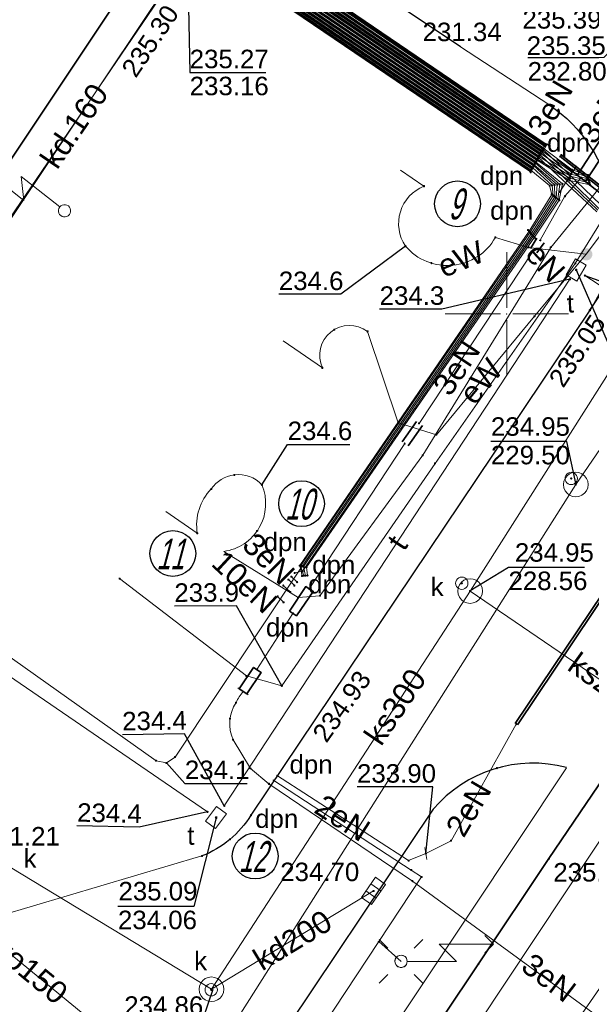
# Model space of a CAD drawing. Header units: metres. Extents: x 6603648 to 6604252, y 5739748 to 5740166.
# Tile 38 of 98: x 6603730 to 6603753, y 5739972 to 5740012. Entities that reach past the tile are written whole.
import ezdxf
from ezdxf.enums import TextEntityAlignment as Align

# ---------------------------------------------------------------- set-up
doc = ezdxf.new("R2010")
doc.units = ezdxf.units.M
doc.header["$PDSIZE"] = 0.75
doc.linetypes.add('ARK_LIN', pattern=[50, 50, 0])
doc.layers.get('0').update_dxf_attribs({"color": 252, "linetype": 'CONTINUOUS'})
for name, color, linetype, lineweight in [('GSLKOU', 252, 'CONTINUOUS', 18), ('GSLKRW', 252, 'CONTINUOUS', 25), ('GSLTTR', 252, 'CONTINUOUS', 35), ('GSPPRB', 252, 'CONTINUOUS', 18), ('GSPWPS', 252, 'CONTINUOUS', 13), ('GSPWPS_O', 252, 'CONTINUOUS', 13), ('GSSKOA', 252, 'CONTINUOUS', 18), ('GSSKPL', 252, 'CONTINUOUS', 18), ('GULENN', 252, 'CONTINUOUS', 18), ('GULENN_O', 252, 'CONTINUOUS', 18), ('GULEOR', 252, 'CONTINUOUS', 35), ('GULEWN', 252, 'CONTINUOUS', 18), ('GULEWN_O', 252, 'CONTINUOUS', 18), ('GULKDP', 252, 'CONTINUOUS', 18), ('GULKDP_O', 252, 'CONTINUOUS', 18), ('GULKSP', 252, 'CONTINUOUS', 18), ('GULKSP_O', 252, 'CONTINUOUS', 18), ('GULTPR', 252, 'CONTINUOUS', 18), ('GULTPR_O', 252, 'CONTINUOUS', 18), ('GULWOP', 252, 'CONTINUOUS', 18), ('GULWOP_O', 252, 'CONTINUOUS', 18), ('GUPENP_O', 252, 'CONTINUOUS', 18), ('GUPEZC', 252, 'CONTINUOUS', 18), ('GUPISL', 252, 'CONTINUOUS', 18), ('GUPKKS', 252, 'CONTINUOUS', 18), ('GUPKSD', 252, 'CONTINUOUS', 18), ('GUPKWZ', 252, 'CONTINUOUS', 18), ('GUPKWZ_O', 252, 'CONTINUOUS', 18), ('GUPTWZ', 252, 'CONTINUOUS', 18), ('GUPTWZ_O', 252, 'CONTINUOUS', 18), ('PKT_ARK', 252, 'ARK_LIN', 18)]:
    doc.layers.add(name, color=color, linetype=linetype, lineweight=lineweight)
for name, color, linetype in [('GUPESH', 252, 'CONTINUOUS'), ('GUPESH_O', 252, 'CONTINUOUS'), ('GUPEUI', 252, 'CONTINUOUS'), ('GUPKSH', 252, 'CONTINUOUS'), ('GUPKSH_O', 252, 'CONTINUOUS'), ('GUPKZA_O', 252, 'CONTINUOUS'), ('GUPTSH', 252, 'CONTINUOUS'), ('GUPTSH_O', 252, 'CONTINUOUS'), ('GUPWSH_O', 252, 'CONTINUOUS')]:
    doc.layers.add(name, color=color, linetype=linetype)
doc.styles.add('Arial', font='arial.ttf')
doc.styles.add('GEOS_050', font='GEOS_050', dxfattribs={"oblique": 15, "height": 2.5})

# ---------------------------------------------------------------- blocks, each defined once
blk = doc.blocks.new('GSPPRB0')
blk.add_lwpolyline([(-0.007955, 0.0225), (0.007955, 0.0225), (0.0225, 0.007955), (0.0225, -0.007955), (0.007955, -0.0225), (-0.007955, -0.0225), (-0.0225, -0.007955), (-0.0225, 0.007955)], close=True)
blk = doc.blocks.new('GUPISL1_5')
for points in [[(3.396745, 1.05234), (3.75, 0.7), (3.396745, 0.34766)], [(0.25, 0), (2.25, 0), (1.55, 0.7), (3.75, 0.7)]]:
    blk.add_lwpolyline(points)
blk.add_lwpolyline([(0.25, 0), (0.241481, -0.064705), (0.216506, -0.125), (0.176777, -0.176777), (0.125, -0.216506), (0.064705, -0.241481), (0, -0.25), (-0.064705, -0.241481), (-0.125, -0.216506), (-0.176777, -0.176777), (-0.216506, -0.125), (-0.241481, -0.064705), (-0.25, 0), (-0.241481, 0.064705), (-0.216506, 0.125), (-0.176777, 0.176777), (-0.125, 0.216506), (-0.064705, 0.241481), (0, 0.25), (0.064705, 0.241481), (0.125, 0.216506), (0.176777, 0.176777), (0.216506, 0.125), (0.241481, 0.064705)], close=True)
blk = doc.blocks.new('GUPEZC1')
blk.add_lwpolyline([(0, 0.25), (0, -0.25)])
blk = doc.blocks.new('GUPISL1_4')
blk.add_lwpolyline([(0.25, 0), (0.241481, -0.064705), (0.216506, -0.125), (0.176777, -0.176777), (0.125, -0.216506), (0.064705, -0.241481), (0, -0.25), (-0.064705, -0.241481), (-0.125, -0.216506), (-0.176777, -0.176777), (-0.216506, -0.125), (-0.241481, -0.064705), (-0.25, 0), (-0.241481, 0.064705), (-0.216506, 0.125), (-0.176777, 0.176777), (-0.125, 0.216506), (-0.064705, 0.241481), (0, 0.25), (0.064705, 0.241481), (0.125, 0.216506), (0.176777, 0.176777), (0.216506, 0.125), (0.241481, 0.064705)], close=True)
blk = doc.blocks.new('GUPISL1_10')
for points in [[(-0.883883, 0.883883), (-0.53033, 0.53033)], [(0.883883, 0.883883), (0.53033, 0.53033)], [(-0.883883, -0.883883), (-0.53033, -0.53033)], [(0.883883, -0.883883), (0.53033, -0.53033)]]:
    blk.add_lwpolyline(points)
blk.add_lwpolyline([(0.25, 0), (0.234922, -0.085505), (0.19151, -0.160697), (0.125, -0.216507), (0.064705, -0.241482), (0, -0.25), (-0.064705, -0.241482), (-0.125, -0.216507), (-0.183262, -0.170042), (-0.225242, -0.10847), (-0.247207, -0.03726), (-0.247207, 0.03726), (-0.225242, 0.10847), (-0.183262, 0.170042), (-0.125, 0.216507), (-0.05563, 0.243732), (0.018682, 0.2493), (0.091335, 0.232718), (0.155872, 0.195458), (0.20656, 0.14083), (0.238893, 0.07369)], close=True)
blk = doc.blocks.new('GUPESH1')
blk.add_hatch(color=256).paths.add_polyline_path([(0, 0.045), (-0.011647, 0.043467), (-0.0225, 0.038971), (-0.03182, 0.03182), (-0.038971, 0.0225), (-0.043467, 0.011647), (-0.045, 0), (-0.043467, -0.011647), (-0.038971, -0.0225), (-0.03182, -0.03182), (-0.0225, -0.038971), (-0.011647, -0.043467), (0, -0.045), (0.011647, -0.043467), (0.0225, -0.038971), (0.03182, -0.03182), (0.038971, -0.0225), (0.043467, -0.011647), (0.045, 0), (0.043467, 0.011647), (0.038971, 0.0225), (0.03182, 0.03182), (0.0225, 0.038971), (0.011647, 0.043467)])
blk = doc.blocks.new('GUPEUI1')
blk.add_hatch(color=256).paths.add_polyline_path([(0, 0.25), (-0.064705, 0.241481), (-0.125, 0.216506), (-0.176777, 0.176777), (-0.216506, 0.125), (-0.241481, 0.064705), (-0.25, 0), (-0.241481, -0.064705), (-0.216506, -0.125), (-0.176777, -0.176777), (-0.125, -0.216506), (-0.064705, -0.241481), (0, -0.25), (0.064705, -0.241481), (0.125, -0.216506), (0.176777, -0.176777), (0.216506, -0.125), (0.241481, -0.064705), (0.25, 0), (0.241481, 0.064705), (0.216506, 0.125), (0.176777, 0.176777), (0.125, 0.216506), (0.064705, 0.241481)])
blk = doc.blocks.new('GUPTSH1')
blk.add_hatch(color=256).paths.add_polyline_path([(0, 0.045), (-0.011647, 0.043467), (-0.0225, 0.038971), (-0.03182, 0.03182), (-0.038971, 0.0225), (-0.043467, 0.011647), (-0.045, 0), (-0.043467, -0.011647), (-0.038971, -0.0225), (-0.03182, -0.03182), (-0.0225, -0.038971), (-0.011647, -0.043467), (0, -0.045), (0.011647, -0.043467), (0.0225, -0.038971), (0.03182, -0.03182), (0.038971, -0.0225), (0.043467, -0.011647), (0.045, 0), (0.043467, 0.011647), (0.038971, 0.0225), (0.03182, 0.03182), (0.0225, 0.038971), (0.011647, 0.043467)])
blk = doc.blocks.new('GUPKWZ1_1')
blk.add_lwpolyline([(0.25, 0), (0.241481, -0.064705), (0.216506, -0.125), (0.176777, -0.176777), (0.125, -0.216506), (0.064705, -0.241481), (0, -0.25), (-0.064705, -0.241481), (-0.125, -0.216506), (-0.176777, -0.176777), (-0.216506, -0.125), (-0.241481, -0.064705), (-0.25, 0), (-0.241481, 0.064705), (-0.216506, 0.125), (-0.176777, 0.176777), (-0.125, 0.216506), (-0.064705, 0.241481), (0, 0.25), (0.064705, 0.241481), (0.125, 0.216506), (0.176777, 0.176777), (0.216506, 0.125), (0.241481, 0.064705)], close=True)
blk = doc.blocks.new('GUPKSD1_1')
blk.add_lwpolyline([(0.5, 0), (0.482963, -0.12941), (0.433013, -0.25), (0.353553, -0.353553), (0.25, -0.433013), (0.12941, -0.482963), (0, -0.5), (-0.12941, -0.482963), (-0.25, -0.433013), (-0.353553, -0.353553), (-0.433013, -0.25), (-0.482963, -0.12941), (-0.5, 0), (-0.482963, 0.12941), (-0.433013, 0.25), (-0.353553, 0.353553), (-0.25, 0.433013), (-0.12941, 0.482963), (0, 0.5), (0.12941, 0.482963), (0.25, 0.433013), (0.353553, 0.353553), (0.433013, 0.25), (0.482963, 0.12941)], close=True)
blk = doc.blocks.new('GUPTWZ1_3')
blk.add_lwpolyline([(0.375, -0.25), (-0.375, -0.25), (-0.375, 0.25), (0.375, 0.25)], close=True)
blk = doc.blocks.new('GUPKSH1')
blk.add_hatch(color=256).paths.add_polyline_path([(0, 0.045), (-0.011647, 0.043467), (-0.0225, 0.038971), (-0.03182, 0.03182), (-0.038971, 0.0225), (-0.043467, 0.011647), (-0.045, 0), (-0.043467, -0.011647), (-0.038971, -0.0225), (-0.03182, -0.03182), (-0.0225, -0.038971), (-0.011647, -0.043467), (0, -0.045), (0.011647, -0.043467), (0.0225, -0.038971), (0.03182, -0.03182), (0.038971, -0.0225), (0.043467, -0.011647), (0.045, 0), (0.043467, 0.011647), (0.038971, 0.0225), (0.03182, 0.03182), (0.0225, 0.038971), (0.011647, 0.043467)])
blk = doc.blocks.new('GUPKKS1')
blk.add_lwpolyline([(0.5, -0.25), (-0.5, -0.25), (-0.5, 0.25), (0.5, 0.25)], close=True)
for points in [[(-0.175, -0.25), (-0.175, 0.25)], [(0.175, -0.25), (0.175, 0.25)]]:
    blk.add_lwpolyline(points)
blk = doc.blocks.new('GSPWPS1')
blk.add_hatch(color=256).paths.add_polyline_path([(0, 0.045), (-0.011647, 0.043467), (-0.0225, 0.038971), (-0.03182, 0.03182), (-0.038971, 0.0225), (-0.043467, 0.011647), (-0.045, 0), (-0.043467, -0.011647), (-0.038971, -0.0225), (-0.03182, -0.03182), (-0.0225, -0.038971), (-0.011647, -0.043467), (0, -0.045), (0.011647, -0.043467), (0.0225, -0.038971), (0.03182, -0.03182), (0.038971, -0.0225), (0.043467, -0.011647), (0.045, 0), (0.043467, 0.011647), (0.038971, 0.0225), (0.03182, 0.03182), (0.0225, 0.038971), (0.011647, 0.043467)])
blk = doc.blocks.new('ASS_SYM', base_point=(826.5, 303.25))
at = {"layer": 'PKT_ARK'}
for p, q in [((826.5, 303.5), (826.5, 305.75)), ((826.25, 303.25), (824, 303.25)), ((826.5, 303), (826.5, 300.75)), ((826.75, 303.25), (829, 303.25))]:
    blk.add_line(p, q, dxfattribs=at)
blk.add_point((826.5, 303.25), dxfattribs=at)
blk.add_point((826.5, 303.25), dxfattribs=at)

msp = doc.modelspace()

# ---------------------------------------------------------------- linework, layer by layer
for centre in [(6603748.005, 5740004.461), (6603741.682, 5739992.309), (6603736.463, 5739990.289), (6603739.801, 5739978.024)]:
    msp.add_circle(centre, 0.928)
at = {"layer": 'GSLKOU'}
for points in [[(6603732.661, 5739951.904), (6603752.425, 5739981.605)], [(6603734.536, 5739949.701), (6603754.754, 5739980.119)]]:
    msp.add_lwpolyline(points, dxfattribs=at)
at = {"layer": 'GSLKRW'}
for points in [[(6603753.371, 5740000.151), (6603765.668, 5740018.361), (6603766.655, 5740019.953), (6603778.475, 5740037.568), (6603779.066, 5740038.432), (6603787.402, 5740050.94), (6603788.507, 5740052.702), (6603794.339, 5740061.531), (6603795.553, 5740063.198), (6603803.8, 5740084.82)], [(6603748.13, 5740010.83), (6603738.74, 5740017.1), (6603736.51, 5740018.59), (6603732.35, 5740021.36), (6603730.12, 5740022.86), (6603726, 5740025.6), (6603723.79, 5740027.08), (6603719.86, 5740029.72), (6603717.63, 5740031.22), (6603713.87, 5740033.74), (6603712.38, 5740034.75), (6603711.06, 5740035.65), (6603709.86, 5740036.43), (6603715.18, 5740044.25), (6603715.538, 5740044.785)]]:
    msp.add_lwpolyline(points, dxfattribs=at)
for points in [[(6603751.714, 5740008.484, -0.411757), (6603753.371, 5740000.151), (6603739.63, 5739979.68, -0.163934), (6603737.64, 5739978.03)], [(6603752.42, 5739981.61, 0.290206), (6603747.02, 5739979.92), (6603733.36, 5739959.55), (6603726.67, 5739949.5), (6603726.06, 5739948.7), (6603721.14, 5739942.69), (6603720.7, 5739951.42, 0.033899), (6603722.32, 5739953.87, 0.214352), (6603722.14, 5739958.99)]]:
    msp.add_lwpolyline(points, format="xyb", dxfattribs=at)
at = {"layer": 'GSLTTR'}
msp.add_lwpolyline([(6603743.23, 5740026.2), (6603737, 5740016.92), (6603724.75, 5739998.56, 0.067802), (6603719.01, 5739986.63, 0.126619), (6603717.56, 5739961.64)], format="xyb", dxfattribs=at)
msp.add_lwpolyline([(6603754.73, 5739982.39), (6603751.71, 5739977.92), (6603748.86, 5739973.66), (6603746.04, 5739969.46)], dxfattribs=at)
at = {"layer": 'GSSKOA'}
msp.add_lwpolyline([(6603715.538, 5740044.785), (6603757.379, 5740016.708, 0.395703), (6603765.668, 5740018.361), (6603753.371, 5740000.151, 0.411757), (6603751.714, 5740008.484), (6603748.13, 5740010.83), (6603738.74, 5740017.1), (6603736.51, 5740018.59), (6603732.35, 5740021.36), (6603730.12, 5740022.86), (6603726, 5740025.6), (6603723.79, 5740027.08), (6603719.86, 5740029.72), (6603717.63, 5740031.22), (6603713.87, 5740033.74), (6603712.38, 5740034.75), (6603711.06, 5740035.65), (6603709.86, 5740036.43), (6603715.18, 5740044.25)], format="xyb", close=True, dxfattribs=at)
msp.add_lwpolyline([(6603739.63, 5739979.68, -0.163934), (6603737.64, 5739978.03), (6603729.43, 5739975.6), (6603720.87, 5739962.11), (6603720.98, 5739960.62, -0.117673), (6603722.14, 5739958.99, -0.214352), (6603722.32, 5739953.87, -0.033899), (6603720.7, 5739951.42), (6603721.14, 5739942.69), (6603726.06, 5739948.7), (6603726.67, 5739949.5), (6603733.36, 5739959.55)], format="xyb", dxfattribs=at)
at = {"layer": 'GSSKPL'}
msp.add_lwpolyline([(6603718.62, 5739963.32, -0.052081), (6603718, 5739973.29, -0.091075), (6603722.03, 5739990.76), (6603726.4, 5739998.67), (6603738.74, 5740017.1), (6603736.51, 5740018.59), (6603732.35, 5740021.36), (6603730.12, 5740022.86), (6603726, 5740025.6), (6603723.79, 5740027.08), (6603719.86, 5740029.72), (6603717.63, 5740031.22), (6603713.87, 5740033.74), (6603712.38, 5740034.75), (6603710.58, 5740032.06, 0.196712), (6603706.96, 5740012.89), (6603707.72, 5740009.07), (6603709.94, 5739997.72), (6603712.2, 5739986.22), (6603714.53, 5739974.4), (6603717.07, 5739961.54)], format="xyb", dxfattribs=at)
at = {"layer": 'GULENN'}
for points in [[(6603724.51, 5740081.59), (6603726.42, 5740080.26), (6603726.73, 5740079.56), (6603726.36, 5740078.87), (6603707.09, 5740049.69), (6603706.45, 5740048.05), (6603706.06, 5740046.53), (6603705.33, 5740040.95), (6603705.39, 5740040.52), (6603705.53, 5740040.01), (6603705.73, 5740039.66), (6603722.62, 5740026.02), (6603723.43, 5740025.46), (6603751.35, 5740006.51), (6603752.61, 5740005.67), (6603753.33, 5740005.46)], [(6603724.57, 5740081.67), (6603726.49, 5740080.31), (6603726.82, 5740079.56), (6603726.4, 5740078.85), (6603707.15, 5740049.65), (6603706.51, 5740048.04), (6603706.14, 5740046.5), (6603705.4, 5740040.95), (6603705.45, 5740040.54), (6603705.58, 5740040.04), (6603705.78, 5740039.73), (6603722.69, 5740026.1), (6603723.47, 5740025.52), (6603751.39, 5740006.58), (6603753.74, 5740004.27)], [(6603724.61, 5740081.74), (6603726.57, 5740080.36), (6603726.92, 5740079.56), (6603726.46, 5740078.82), (6603707.2, 5740049.61), (6603706.59, 5740048.02), (6603706.19, 5740046.48), (6603705.45, 5740040.94), (6603705.53, 5740040.56), (6603705.65, 5740040.08), (6603705.81, 5740039.77), (6603722.71, 5740026.13), (6603723.51, 5740025.56), (6603751.41, 5740006.62), (6603752.63, 5740005.76), (6603753.31, 5740005.54)], [(6603724.67, 5740081.83), (6603726.64, 5740080.41), (6603727.01, 5740079.56), (6603726.49, 5740078.8), (6603707.25, 5740049.58), (6603706.66, 5740048), (6603706.27, 5740046.45), (6603705.52, 5740040.93), (6603705.59, 5740040.57), (6603705.7, 5740040.11), (6603705.86, 5740039.84), (6603722.78, 5740026.2), (6603723.56, 5740025.63), (6603751.45, 5740006.69), (6603753.83, 5740004.41)], [(6603724.71, 5740081.89), (6603726.71, 5740080.46), (6603727.1, 5740079.56), (6603726.55, 5740078.78), (6603707.3, 5740049.54), (6603706.74, 5740047.98), (6603706.31, 5740046.43), (6603705.58, 5740040.93), (6603705.67, 5740040.59), (6603705.77, 5740040.15), (6603705.89, 5740039.88), (6603722.8, 5740026.23), (6603723.59, 5740025.67), (6603751.47, 5740006.73), (6603752.65, 5740005.84), (6603753.29, 5740005.63)], [(6603724.26, 5740081.21), (6603726.04, 5740080), (6603726.26, 5740079.56), (6603726.13, 5740078.99), (6603706.84, 5740049.87), (6603706.07, 5740048.15), (6603705.78, 5740046.63), (6603705.02, 5740040.98), (6603705.04, 5740040.44), (6603705.22, 5740039.84), (6603705.54, 5740039.4), (6603722.41, 5740025.78), (6603723.24, 5740025.2), (6603751.21, 5740006.24), (6603752.54, 5740005.41), (6603753.38, 5740005.23)], [(6603724.31, 5740081.29), (6603726.12, 5740080.06), (6603726.36, 5740079.56), (6603726.17, 5740078.97), (6603706.9, 5740049.83), (6603706.16, 5740048.13), (6603705.81, 5740046.62), (6603705.08, 5740040.98), (6603705.12, 5740040.46), (6603705.29, 5740039.87), (6603705.57, 5740039.44), (6603722.44, 5740025.82), (6603723.27, 5740025.24), (6603751.23, 5740006.28), (6603752.56, 5740005.5), (6603753.36, 5740005.31)], [(6603724.36, 5740081.36), (6603726.19, 5740080.1), (6603726.45, 5740079.56), (6603726.22, 5740078.94), (6603706.95, 5740049.79), (6603706.22, 5740048.11), (6603705.9, 5740046.59), (6603705.15, 5740040.97), (6603705.18, 5740040.47), (6603705.34, 5740039.9), (6603705.62, 5740039.51), (6603722.5, 5740025.89), (6603723.32, 5740025.31), (6603751.27, 5740006.35), (6603753.65, 5740004.14)], [(6603724.41, 5740081.44), (6603726.27, 5740080.16), (6603726.55, 5740079.56), (6603726.27, 5740078.92), (6603706.99, 5740049.76), (6603706.3, 5740048.09), (6603705.94, 5740046.57), (6603705.2, 5740040.96), (6603705.26, 5740040.49), (6603705.41, 5740039.94), (6603705.65, 5740039.56), (6603722.53, 5740025.92), (6603723.35, 5740025.35), (6603751.29, 5740006.4), (6603752.58, 5740005.58), (6603753.34, 5740005.39)], [(6603724.47, 5740081.52), (6603726.34, 5740080.21), (6603726.63, 5740079.56), (6603726.31, 5740078.9), (6603707.04, 5740049.72), (6603706.37, 5740048.07), (6603706.02, 5740046.54), (6603705.27, 5740040.96), (6603705.32, 5740040.5), (6603705.46, 5740039.97), (6603705.69, 5740039.61), (6603722.59, 5740025.99), (6603723.4, 5740025.41), (6603751.33, 5740006.47), (6603753.69, 5740004.21)], [(6603724.01, 5740080.84), (6603725.67, 5740079.75), (6603725.81, 5740079.56), (6603725.89, 5740079.11), (6603706.6, 5740050.04), (6603705.7, 5740048.25), (6603705.45, 5740046.75), (6603704.7, 5740041.01), (6603704.7, 5740040.36), (6603704.92, 5740039.67), (6603705.33, 5740039.12), (6603722.18, 5740025.52), (6603723.04, 5740024.93), (6603751.05, 5740005.94), (6603751.84, 5740005.21), (6603751.89, 5740004.79), (6603750.95, 5740003.31), (6603741.64, 5739989.79), (6603741.77, 5739989.39)], [(6603724.06, 5740080.92), (6603725.74, 5740079.8), (6603725.89, 5740079.56), (6603725.94, 5740079.08), (6603706.64, 5740050.01), (6603705.77, 5740048.23), (6603705.53, 5740046.72), (6603704.77, 5740041), (6603704.78, 5740040.37), (6603704.98, 5740039.7), (6603705.38, 5740039.18), (6603722.22, 5740025.57), (6603723.08, 5740024.98), (6603751.08, 5740006.01), (6603751.94, 5740005.23), (6603751.95, 5740004.75), (6603750.99, 5740003.25), (6603741.71, 5739989.78), (6603736.55, 5739982.04), (6603736.2, 5739981.8), (6603735.78, 5739981.89), (6603722.86, 5739991.05)], [(6603724.11, 5740080.99), (6603725.81, 5740079.85), (6603725.99, 5740079.56), (6603725.98, 5740079.06), (6603706.69, 5740049.97), (6603705.86, 5740048.21), (6603705.57, 5740046.71), (6603704.83, 5740041), (6603704.85, 5740040.39), (6603705.04, 5740039.73), (6603705.41, 5740039.22), (6603722.26, 5740025.62), (6603723.12, 5740025.03), (6603751.11, 5740006.05), (6603752.05, 5740005.24), (6603752, 5740004.71), (6603751.04, 5740003.2), (6603741.76, 5739989.76), (6603741.84, 5739989.39)], [(6603724.16, 5740081.06), (6603725.89, 5740079.9), (6603726.08, 5740079.56), (6603726.03, 5740079.04), (6603706.74, 5740049.94), (6603705.92, 5740048.19), (6603705.66, 5740046.68), (6603704.9, 5740040.99), (6603704.92, 5740040.41), (6603705.1, 5740039.77), (6603705.46, 5740039.29), (6603722.32, 5740025.68), (6603723.15, 5740025.08), (6603751.15, 5740006.12), (6603752.15, 5740005.25), (6603752.07, 5740004.66), (6603751.08, 5740003.16), (6603741.72, 5739989.57), (6603741.4, 5739989.5)], [(6603724.21, 5740081.14), (6603725.97, 5740079.96), (6603726.18, 5740079.56), (6603726.07, 5740079.02), (6603706.8, 5740049.9), (6603706, 5740048.17), (6603705.69, 5740046.66), (6603704.95, 5740040.99), (6603704.99, 5740040.42), (6603705.16, 5740039.8), (6603705.49, 5740039.34), (6603722.36, 5740025.72), (6603723.19, 5740025.14), (6603751.17, 5740006.17), (6603752.26, 5740005.27), (6603752.13, 5740004.61), (6603751.12, 5740003.11), (6603741.88, 5739989.73), (6603741.92, 5739989.4)], [(6603723.91, 5740080.69), (6603725.51, 5740079.65), (6603725.61, 5740079.56), (6603725.8, 5740079.16), (6603706.48, 5740050.12), (6603705.54, 5740048.29), (6603705.33, 5740046.8), (6603704.58, 5740041.02), (6603704.58, 5740040.33), (6603704.8, 5740039.6), (6603705.25, 5740039), (6603722.09, 5740025.41), (6603722.96, 5740024.82), (6603750.98, 5740005.83), (6603751.74, 5740005.2), (6603751.83, 5740004.84), (6603750.91, 5740003.35), (6603741.61, 5739989.8), (6603741.7, 5739989.38)], [(6603750.97, 5740005.74), (6603751.63, 5740006.87)], [(6603752.15, 5740004.95), (6603752.82, 5740005.97)], [(6603752.998, 5740005.495), (6603752.36, 5740004.77), (6603751.358, 5740002.984)], [(6603734.304, 5739989.271), (6603739.443, 5739985.326), (6603740.881, 5739984.925), (6603747.092, 5739993.941), (6603752.78, 5740002.047), (6603754.36, 5740004.599)], [(6603750.86, 5740003.4), (6603751.17, 5740003.06)], [(6603751.087, 5740002.565), (6603746.446, 5739995.563)], [(6603745.866, 5739994.746), (6603741.993, 5739988.855)], [(6603741.22, 5739988.73), (6603740.94, 5739988.99)], [(6603741.15, 5739989.23), (6603741.39, 5739988.99)], [(6603741.5, 5739989.13), (6603741.27, 5739989.35)], [(6603740.71, 5739988.55), (6603740.95, 5739988.31)], [(6603741.329, 5739987.862), (6603739.87, 5739985.582)], [(6603750.389, 5739983.373), (6603747.744, 5739978.645), (6603746.722, 5739978.127)], [(6603740.519, 5739981.114), (6603746.132, 5739977.459), (6603746.548, 5739977.177), (6603744.816, 5739974.559), (6603745.715, 5739973.757), (6603744.816, 5739974.559), (6603728.607, 5739950.041), (6603729.41, 5739949.413), (6603728.607, 5739950.041), (6603722.462, 5739940.747), (6603721.605, 5739936.139), (6603721.618, 5739931.499)], [(6603746.722, 5739978.127), (6603746.024, 5739977.841), (6603740.664, 5739981.301)]]:
    msp.add_lwpolyline(points, dxfattribs=at)
for points in [[(6603736.175, 5739991.99), (6603737.452, 5739991.111, -0.233379), (6603738.019, 5739992.906, -0.216868), (6603738.957, 5739993.475, -0.249551), (6603740.074, 5739993.07, -0.49593), (6603738.523, 5739990.375), (6603741.539, 5739988.499), (6603742.428, 5739988.577), (6603746.595, 5739994.272), (6603751.787, 5740002.697), (6603753.691, 5740005.036), (6603757.306, 5740010.8), (6603764.003, 5740021.476)], [(6603739.309, 5739984.7, 0.0453), (6603739.024, 5739984.247, 0.253531), (6603738.904, 5739982.742), (6603739.609, 5739981.58), (6603740.354, 5739980.954), (6603746.175, 5739977.009), (6603753.49, 5739971.67), (6603758.429, 5739968.416)]]:
    msp.add_lwpolyline(points, format="xyb", dxfattribs=at)
at = {"layer": 'GULEOR'}
for points in [[(6603724.16, 5740081.06), (6603725.89, 5740079.9), (6603726.08, 5740079.56), (6603726.03, 5740079.04), (6603706.74, 5740049.94), (6603705.92, 5740048.19), (6603705.66, 5740046.68), (6603704.9, 5740040.99), (6603704.92, 5740040.41), (6603705.1, 5740039.77), (6603705.46, 5740039.29), (6603722.32, 5740025.68), (6603723.15, 5740025.08), (6603751.15, 5740006.12)], [(6603725.8, 5740079.16), (6603706.48, 5740050.12), (6603705.54, 5740048.29), (6603705.33, 5740046.8), (6603704.58, 5740041.02), (6603704.58, 5740040.33), (6603704.8, 5740039.6), (6603705.25, 5740039), (6603722.09, 5740025.41), (6603722.96, 5740024.82), (6603750.98, 5740005.83)], [(6603725.89, 5740079.11), (6603706.6, 5740050.04), (6603705.7, 5740048.25), (6603705.45, 5740046.75), (6603704.7, 5740041.01), (6603704.7, 5740040.36), (6603704.92, 5740039.67), (6603705.33, 5740039.12), (6603722.18, 5740025.52), (6603723.04, 5740024.93), (6603751.05, 5740005.94)], [(6603725.94, 5740079.08), (6603706.64, 5740050.01), (6603705.77, 5740048.23), (6603705.53, 5740046.72), (6603704.77, 5740041), (6603704.78, 5740040.37), (6603704.98, 5740039.7), (6603705.38, 5740039.18), (6603722.22, 5740025.57), (6603723.08, 5740024.98), (6603751.08, 5740006.01)], [(6603725.98, 5740079.06), (6603706.69, 5740049.97), (6603705.86, 5740048.21), (6603705.57, 5740046.71), (6603704.83, 5740041), (6603704.85, 5740040.39), (6603705.04, 5740039.73), (6603705.41, 5740039.22), (6603722.26, 5740025.62), (6603723.12, 5740025.03), (6603751.11, 5740006.05)], [(6603726.07, 5740079.02), (6603706.8, 5740049.9), (6603706, 5740048.17), (6603705.69, 5740046.66), (6603704.95, 5740040.99), (6603704.99, 5740040.42), (6603705.16, 5740039.8), (6603705.49, 5740039.34), (6603722.36, 5740025.72), (6603723.19, 5740025.14), (6603751.17, 5740006.17)], [(6603726.13, 5740078.99), (6603706.84, 5740049.87), (6603706.07, 5740048.15), (6603705.78, 5740046.63), (6603705.02, 5740040.98), (6603705.04, 5740040.44), (6603705.22, 5740039.84), (6603705.54, 5740039.4), (6603722.41, 5740025.78), (6603723.24, 5740025.2), (6603751.21, 5740006.24)], [(6603726.17, 5740078.97), (6603706.9, 5740049.83), (6603706.16, 5740048.13), (6603705.81, 5740046.62), (6603705.08, 5740040.98), (6603705.12, 5740040.46), (6603705.29, 5740039.87), (6603705.57, 5740039.44), (6603722.44, 5740025.82), (6603723.27, 5740025.24), (6603751.23, 5740006.28)], [(6603726.22, 5740078.94), (6603706.95, 5740049.79), (6603706.22, 5740048.11), (6603705.9, 5740046.59), (6603705.15, 5740040.97), (6603705.18, 5740040.47), (6603705.34, 5740039.9), (6603705.62, 5740039.51), (6603722.5, 5740025.89), (6603723.32, 5740025.31), (6603751.27, 5740006.35)], [(6603726.27, 5740078.92), (6603706.99, 5740049.76), (6603706.3, 5740048.09), (6603705.94, 5740046.57), (6603705.2, 5740040.96), (6603705.26, 5740040.49), (6603705.41, 5740039.94), (6603705.65, 5740039.56), (6603722.53, 5740025.92), (6603723.35, 5740025.35), (6603751.29, 5740006.4)], [(6603726.31, 5740078.9), (6603707.04, 5740049.72), (6603706.37, 5740048.07), (6603706.02, 5740046.54), (6603705.27, 5740040.96), (6603705.32, 5740040.5), (6603705.46, 5740039.97), (6603705.69, 5740039.61), (6603722.59, 5740025.99), (6603723.4, 5740025.41), (6603751.33, 5740006.47)], [(6603726.36, 5740078.87), (6603707.09, 5740049.69), (6603706.45, 5740048.05), (6603706.06, 5740046.53), (6603705.33, 5740040.95), (6603705.39, 5740040.52), (6603705.53, 5740040.01), (6603705.73, 5740039.66), (6603722.62, 5740026.02), (6603723.43, 5740025.46), (6603751.35, 5740006.51)], [(6603726.4, 5740078.85), (6603707.15, 5740049.65), (6603706.51, 5740048.04), (6603706.14, 5740046.5), (6603705.4, 5740040.95), (6603705.45, 5740040.54), (6603705.58, 5740040.04), (6603705.78, 5740039.73), (6603722.69, 5740026.1), (6603723.47, 5740025.52), (6603751.39, 5740006.58)], [(6603726.46, 5740078.82), (6603707.2, 5740049.61), (6603706.59, 5740048.02), (6603706.19, 5740046.48), (6603705.45, 5740040.94), (6603705.53, 5740040.56), (6603705.65, 5740040.08), (6603705.81, 5740039.77), (6603722.71, 5740026.13), (6603723.51, 5740025.56), (6603751.41, 5740006.62)], [(6603726.49, 5740078.8), (6603707.25, 5740049.58), (6603706.66, 5740048), (6603706.27, 5740046.45), (6603705.52, 5740040.93), (6603705.59, 5740040.57), (6603705.7, 5740040.11), (6603705.86, 5740039.84), (6603722.78, 5740026.2), (6603723.56, 5740025.63), (6603751.45, 5740006.69)], [(6603726.55, 5740078.78), (6603707.3, 5740049.54), (6603706.74, 5740047.98), (6603706.31, 5740046.43), (6603705.58, 5740040.93), (6603705.67, 5740040.59), (6603705.77, 5740040.15), (6603705.89, 5740039.88), (6603722.8, 5740026.23), (6603723.59, 5740025.67), (6603751.47, 5740006.73)], [(6603726.59, 5740078.76), (6603707.35, 5740049.5), (6603706.81, 5740047.96), (6603706.39, 5740046.41), (6603705.65, 5740040.92), (6603705.73, 5740040.6), (6603705.83, 5740040.17), (6603705.94, 5740039.95), (6603722.86, 5740026.3), (6603723.63, 5740025.73), (6603751.52, 5740006.81)], [(6603726.64, 5740078.73), (6603707.39, 5740049.47), (6603706.88, 5740047.94), (6603706.44, 5740046.39), (6603705.7, 5740040.92), (6603705.79, 5740040.62), (6603705.9, 5740040.21), (6603705.98, 5740040), (6603722.9, 5740026.34), (6603723.67, 5740025.77), (6603751.54, 5740006.85)], [(6603726.68, 5740078.71), (6603707.45, 5740049.43), (6603706.96, 5740047.92), (6603706.51, 5740046.36), (6603705.77, 5740040.91), (6603705.86, 5740040.63), (6603705.96, 5740040.25), (6603706.02, 5740040.06), (6603722.95, 5740026.4), (6603723.7, 5740025.82), (6603751.56, 5740006.89)], [(6603705.21, 5740038.95), (6603722.04, 5740025.36), (6603722.92, 5740024.77), (6603750.96, 5740005.78)], [(6603705.29, 5740039.06), (6603722.13, 5740025.47), (6603723, 5740024.87), (6603751.02, 5740005.89)], [(6603752.839, 5740005.599), (6603756.566, 5740011.295)], [(6603756.931, 5740011.052), (6603753.194, 5740005.366)], [(6603752.07, 5740006.25), (6603768.78, 5739993.13)], [(6603752.17, 5740006.38), (6603768.85, 5739993.29)], [(6603752.22, 5740006.44), (6603768.89, 5739993.38)], [(6603750.958, 5740002.651), (6603751.219, 5740003.076)], [(6603751.513, 5740002.882), (6603751.221, 5740002.476)], [(6603745.764, 5739994.815), (6603746.337, 5739995.637)], [(6603746.581, 5739995.472), (6603746.007, 5739994.65)], [(6603754.919, 5739990.209), (6603750.347, 5739983.401)], [(6603750.431, 5739983.345), (6603755.002, 5739990.153)]]:
    msp.add_lwpolyline(points, dxfattribs=at)
for points in [[(6603741.19, 5739987.952), (6603741.851, 5739988.945), (6603742.155, 5739988.751), (6603741.474, 5739987.768)], [(6603739.153, 5739984.8), (6603739.736, 5739985.672), (6603740.04, 5739985.468), (6603739.467, 5739984.597)]]:
    msp.add_lwpolyline(points, close=True, dxfattribs=at)
at = {"layer": 'GULEWN'}
for points in [[(6603745.698, 5740005.83), (6603746.645, 5740005.179, 0.479034), (6603745.895, 5740002.749, 0.523651), (6603749.539, 5740003.102), (6603750.887, 5740002.699), (6603753.223, 5740002.416)], [(6603740.936, 5739998.91), (6603742.526, 5739997.816, -0.77956), (6603744.354, 5739999.29), (6603745.598, 5739995.582), (6603747.148, 5739995.103), (6603751.123, 5739999.903), (6603753.223, 5740002.416)]]:
    msp.add_lwpolyline(points, format="xyb", dxfattribs=at)
msp.add_lwpolyline([(6603753.223, 5740002.416), (6603754.694, 5740004.376)], dxfattribs=at)
at = {"layer": 'GULKDP'}
for points in [[(6603764.477, 5739907.103), (6603762.949, 5739907.983), (6603754.079, 5739913.346), (6603717.161, 5739937.74), (6603730.219, 5739957.456), (6603752.8, 5739993.086), (6603781.546, 5740035.03), (6603814.503, 5740080.605)], [(6603738.027, 5739972.625), (6603744.597, 5739976.611)]]:
    msp.add_lwpolyline(points, dxfattribs=at)
msp.add_lwpolyline([(6603717.9, 5739971.95), (6603717.98, 5739972.44, -0.146926), (6603726.18, 5739998.5), (6603736.75, 5740014.02), (6603737.03, 5740014.43)], format="xyb", dxfattribs=at)
at = {"layer": 'GULKSP'}
for points in [[(6603748.516, 5739988.769), (6603772.737, 5740026.902), (6603803.221, 5740067.921)], [(6603728.501, 5739987.589), (6603723.746, 5739981.283), (6603729.866, 5739977.573), (6603738.027, 5739972.625), (6603748.516, 5739988.769)], [(6603748.516, 5739988.769), (6603769.313, 5739974.582), (6603787.37, 5739961.971), (6603794.163, 5739956.998)]]:
    msp.add_lwpolyline(points, dxfattribs=at)
at = {"layer": 'GULTPR'}
for points in [[(6603752.565, 5740001.407), (6603738.549, 5739980.061)], [(6603769.364, 5739991.018), (6603753.171, 5740001.557)], [(6603737.871, 5739979.817), (6603723.9, 5739989.372)]]:
    msp.add_lwpolyline(points, dxfattribs=at)
at = {"layer": 'GULWOP'}
for points in [[(6603745.201, 5739960.057), (6603740.434, 5739963.332), (6603740.26, 5739965.529), (6603720.897, 5739981.424), (6603720.225, 5739982.01), (6603719.36, 5739982.56)], [(6603745.201, 5739960.057), (6603746.79, 5739962.599), (6603755.14, 5739974.639), (6603756.52, 5739976.667)]]:
    msp.add_lwpolyline(points, dxfattribs=at)
at = {"layer": 'GUPESH_O', "flags": 128}
for points in [[(6603745.895, 5740002.749), (6603743.279, 5740000.795), (6603740.759, 5740000.795)], [(6603740.074, 5739993.07), (6603741.117, 5739994.713), (6603743.637, 5739994.713)], [(6603740.881, 5739984.925), (6603739.046, 5739988.167), (6603736.526, 5739988.156)], [(6603736.2, 5739981.8), (6603736.95, 5739980.971), (6603739.47, 5739980.971)], [(6603746.722, 5739978.127), (6603747.01, 5739980.828), (6603743.93, 5739980.828)]]:
    msp.add_lwpolyline(points, dxfattribs=at)
at = {"layer": 'GUPKSH_O', "flags": 128}
for points in [[(6603737.055, 5740014.435), (6603737.146, 5740009.787), (6603740.226, 5740009.787)], [(6603755.396, 5740011.876), (6603753.93, 5740010.383), (6603750.85, 5740010.383)], [(6603752.813, 5739993.069), (6603752.44, 5739994.827), (6603749.36, 5739994.827)], [(6603748.522, 5739988.793), (6603750.07, 5739989.73), (6603753.15, 5739989.73)], [(6603738.082, 5739972.613), (6603737.673, 5739971.424), (6603734.593, 5739971.424)]]:
    msp.add_lwpolyline(points, dxfattribs=at)
at = {"layer": 'GUPTSH_O', "flags": 128}
for points in [[(6603752.811, 5740001.781), (6603754.48, 5739997.97), (6603757.56, 5739997.97)], [(6603752.565, 5740001.407), (6603747.367, 5740000.196), (6603744.847, 5740000.194)], [(6603753.171, 5740001.557), (6603755.246, 5740000.818), (6603757.766, 5740000.763)], [(6603738.549, 5739980.061), (6603736.935, 5739982.979), (6603734.415, 5739982.943)], [(6603737.871, 5739979.817), (6603735.091, 5739979.194), (6603732.571, 5739979.249)], [(6603738.226, 5739979.627), (6603737.317, 5739975.984), (6603734.237, 5739975.984)]]:
    msp.add_lwpolyline(points, dxfattribs=at)

# ---------------------------------------------------------------- block references
at = {"layer": 'GSPPRB', "rotation": 90}
for p in [(6603751.714, 5740008.484), (6603751.39, 5740006.58), (6603751.41, 5740006.62), (6603751.45, 5740006.69), (6603751.47, 5740006.73), (6603751.52, 5740006.81), (6603751.54, 5740006.85), (6603751.56, 5740006.89), (6603751.15, 5740006.12), (6603751.17, 5740006.17), (6603751.21, 5740006.24), (6603751.23, 5740006.28), (6603751.27, 5740006.35), (6603751.29, 5740006.4), (6603751.33, 5740006.47), (6603751.35, 5740006.51), (6603752.07, 5740006.25), (6603752.17, 5740006.38), (6603752.22, 5740006.44), (6603750.96, 5740005.78), (6603750.98, 5740005.83), (6603751.02, 5740005.89), (6603751.05, 5740005.94), (6603751.08, 5740006.01), (6603751.11, 5740006.05), (6603752.63, 5740005.76), (6603752.65, 5740005.84), (6603752.54, 5740005.41), (6603752.56, 5740005.5), (6603752.58, 5740005.58), (6603752.61, 5740005.67), (6603752.998, 5740005.495), (6603753.29, 5740005.63), (6603753.31, 5740005.54), (6603753.33, 5740005.46), (6603753.34, 5740005.39), (6603746.645, 5740005.179), (6603751.74, 5740005.2), (6603751.84, 5740005.21), (6603751.94, 5740005.23), (6603752.05, 5740005.24), (6603752.15, 5740005.25), (6603752.26, 5740005.27), (6603753.36, 5740005.31), (6603753.38, 5740005.23), (6603751.83, 5740004.84), (6603751.89, 5740004.79), (6603751.95, 5740004.75), (6603752, 5740004.71), (6603752.07, 5740004.66), (6603752.13, 5740004.61), (6603752.36, 5740004.77), (6603750.91, 5740003.35), (6603749.539, 5740003.102), (6603750.95, 5740003.31), (6603750.99, 5740003.25), (6603751.04, 5740003.2), (6603751.08, 5740003.16), (6603751.12, 5740003.11), (6603751.358, 5740002.984), (6603750.887, 5740002.699), (6603751.087, 5740002.565), (6603751.787, 5740002.697), (6603746.939, 5740002.06), (6603752.78, 5740002.047), (6603753.371, 5740000.151), (6603751.123, 5739999.903), (6603743.01, 5739999.365), (6603744.354, 5739999.29), (6603742.526, 5739997.816), (6603745.598, 5739995.582), (6603746.446, 5739995.563), (6603747.148, 5739995.103), (6603745.866, 5739994.746), (6603746.595, 5739994.272), (6603747.092, 5739993.941), (6603738.957, 5739993.475), (6603738.019, 5739992.906), (6603737.452, 5739991.111), (6603739.88, 5739991.201), (6603741.61, 5739989.8), (6603741.64, 5739989.79), (6603741.71, 5739989.78), (6603741.76, 5739989.76), (6603741.27, 5739989.35), (6603741.72, 5739989.57), (6603741.88, 5739989.73), (6603740.94, 5739988.99), (6603741.15, 5739989.23), (6603741.5, 5739989.13), (6603741.22, 5739988.73), (6603741.993, 5739988.855), (6603742.428, 5739988.577), (6603740.71, 5739988.55), (6603741.539, 5739988.499), (6603741.329, 5739987.862), (6603739.87, 5739985.582), (6603739.443, 5739985.326), (6603739.024, 5739984.247), (6603738.782, 5739983.592), (6603750.389, 5739983.373), (6603738.904, 5739982.742), (6603735.78, 5739981.89), (6603736.2, 5739981.8), (6603736.55, 5739982.04), (6603739.609, 5739981.58), (6603749.609, 5739981.589), (6603740.354, 5739980.954), (6603739.63, 5739979.68), (6603738.78, 5739978.7), (6603747.744, 5739978.645), (6603737.64, 5739978.03), (6603746.024, 5739977.841), (6603751.71, 5739977.92), (6603746.132, 5739977.459), (6603746.175, 5739977.009), (6603746.548, 5739977.177), (6603744.816, 5739974.559), (6603748.86, 5739973.66)]:
    msp.add_blockref('GSPPRB0', p, dxfattribs=at)
at = {"layer": 'GSPWPS', "rotation": 90}
for p in [(6603753.37, 5740000.15), (6603739.63, 5739979.68)]:
    msp.add_blockref('GSPWPS1', p, dxfattribs=at)
at = {"layer": 'GUPESH', "rotation": 90}
for p in [(6603751.56, 5740006.89), (6603751.35, 5740006.51), (6603751.39, 5740006.58), (6603751.41, 5740006.62), (6603751.45, 5740006.69), (6603751.47, 5740006.73), (6603751.52, 5740006.81), (6603751.54, 5740006.85), (6603751.63, 5740006.87), (6603751.15, 5740006.12), (6603751.15, 5740006.12), (6603751.17, 5740006.17), (6603751.21, 5740006.24), (6603751.21, 5740006.24), (6603751.23, 5740006.28), (6603751.27, 5740006.35), (6603751.29, 5740006.4), (6603751.33, 5740006.47), (6603752.07, 5740006.25), (6603752.17, 5740006.38), (6603752.22, 5740006.44), (6603750.96, 5740005.78), (6603750.97, 5740005.74), (6603750.98, 5740005.83), (6603751.02, 5740005.89), (6603751.05, 5740005.94), (6603751.08, 5740006.01), (6603751.08, 5740006.01), (6603751.11, 5740006.05), (6603752.63, 5740005.76), (6603752.65, 5740005.84), (6603752.82, 5740005.97), (6603752.54, 5740005.41), (6603752.56, 5740005.5), (6603752.58, 5740005.58), (6603752.61, 5740005.67), (6603753.29, 5740005.63), (6603753.31, 5740005.54), (6603753.33, 5740005.46), (6603753.34, 5740005.39), (6603753.36, 5740005.31), (6603746.645, 5740005.179), (6603751.74, 5740005.2), (6603751.84, 5740005.21), (6603751.94, 5740005.23), (6603752.05, 5740005.24), (6603752.15, 5740005.25), (6603752.15, 5740004.95), (6603752.26, 5740005.27), (6603753.38, 5740005.23), (6603751.83, 5740004.84), (6603751.89, 5740004.79), (6603751.95, 5740004.75), (6603752, 5740004.71), (6603752.07, 5740004.66), (6603752.13, 5740004.61), (6603752.36, 5740004.77), (6603750.86, 5740003.4), (6603750.91, 5740003.35), (6603750.95, 5740003.31), (6603750.99, 5740003.25), (6603751.04, 5740003.2), (6603751.08, 5740003.16), (6603751.12, 5740003.11), (6603751.17, 5740003.06), (6603745.895, 5740002.749), (6603751.123, 5739999.903), (6603745.598, 5739995.582), (6603740.074, 5739993.07), (6603737.452, 5739991.111), (6603741.61, 5739989.8), (6603741.64, 5739989.79), (6603741.71, 5739989.78), (6603741.76, 5739989.76), (6603741.88, 5739989.73), (6603741.27, 5739989.35), (6603741.4, 5739989.5), (6603741.7, 5739989.38), (6603741.72, 5739989.57), (6603741.77, 5739989.39), (6603741.84, 5739989.39), (6603741.92, 5739989.4), (6603734.304, 5739989.271), (6603740.94, 5739988.99), (6603741.15, 5739989.23), (6603741.39, 5739988.99), (6603741.5, 5739989.13), (6603740.71, 5739988.55), (6603741.22, 5739988.73), (6603742.428, 5739988.577), (6603740.95, 5739988.31), (6603740.881, 5739984.925), (6603735.78, 5739981.89), (6603736.2, 5739981.8), (6603736.55, 5739982.04), (6603746.722, 5739978.127), (6603746.548, 5739977.177)]:
    msp.add_blockref('GUPESH1', p, dxfattribs=at)
at = {"layer": 'GUPEUI', "rotation": 90}
msp.add_blockref('GUPEUI1', (6603753.223, 5740002.416), dxfattribs=at)
at = {"layer": 'GUPEZC'}
for p, rotation in [((6603739.309, 5739984.7), 235.7909105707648), ((6603746.722, 5739978.127), 8.722879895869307)]:
    msp.add_blockref('GUPEZC1', p, dxfattribs=dict(at, rotation=rotation))
at = {"layer": 'GUPISL'}
for name, p, rotation in [('GUPISL1_5', (6603732.07, 5740004.18), 141.6070142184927), ('GUPISL1_10', (6603745.715, 5739973.757), 90), ('GUPISL1_5', (6603745.715, 5739973.757), 359.9999974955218), ('GUPISL1_4', (6603745.715, 5739973.757), 90)]:
    msp.add_blockref(name, p, dxfattribs=dict(at, rotation=rotation))
at = {"layer": 'GUPKKS', "rotation": 55.06575439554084}
msp.add_blockref('GUPKKS1', (6603744.597, 5739976.611), dxfattribs=at)
at = {"layer": 'GUPKSD', "rotation": 90}
for p in [(6603752.8, 5739993.086), (6603748.516, 5739988.769), (6603738.027, 5739972.625)]:
    msp.add_blockref('GUPKSD1_1', p, dxfattribs=at)
at = {"layer": 'GUPKSH', "rotation": 90}
for p in [(6603752.615, 5739993.332), (6603752.8, 5739993.086), (6603748.179, 5739989.082), (6603748.516, 5739988.769), (6603744.6, 5739976.61), (6603738.017, 5739972.605), (6603738.027, 5739972.625)]:
    msp.add_blockref('GUPKSH1', p, dxfattribs=at)
at = {"layer": 'GUPKWZ', "rotation": 90}
for p in [(6603752.615, 5739993.332), (6603748.179, 5739989.082), (6603738.017, 5739972.605)]:
    msp.add_blockref('GUPKWZ1_1', p, dxfattribs=at)
at = {"layer": 'GUPTSH', "rotation": 90}
for p in [(6603752.81, 5740001.78), (6603752.82, 5740001.79), (6603752.565, 5740001.407), (6603753.171, 5740001.557), (6603737.871, 5739979.817), (6603738.549, 5739980.061), (6603738.209, 5739979.588), (6603738.228, 5739979.571)]:
    msp.add_blockref('GUPTSH1', p, dxfattribs=at)
at = {"layer": 'GUPTWZ'}
for p, rotation in [((6603752.811, 5740001.781), 59.80308481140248), ((6603738.209, 5739979.588), 53.51365537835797)]:
    msp.add_blockref('GUPTWZ1_3', p, dxfattribs=dict(at, rotation=rotation))
at = {"layer": 'PKT_ARK'}
msp.add_blockref('ASS_SYM', (6603750, 5740000), dxfattribs=at)

# ---------------------------------------------------------------- texts
at = {"style": 'GEOS_050', "oblique": 15, "width": 0.6}
for s, p in [('9', (6603747.638, 5740003.832)), ('10', (6603741.01, 5739991.665)), ('11', (6603735.791, 5739989.645)), ('12', (6603739.129, 5739977.38))]:
    msp.add_text(s, height=1.25, rotation=360, dxfattribs=at).set_placement(p)
at = {"layer": 'GSPWPS_O', "style": 'Arial'}
for s, rotation, p in [('235.30', 56.1179, (6603734.959, 5740009.528)), ('235.05', 56.6909, (6603752.29, 5739996.963)), ('234.93', 54.6144, (6603742.688, 5739982.575))]:
    msp.add_text(s, height=0.75, rotation=rotation, dxfattribs=at).set_placement(p)
at = {"layer": 'GULENN_O', "style": 'Arial'}
for s, rotation, p in [('3eN', 59.712, (6603752.148, 5740008.116)), ('3eN', 56.7006, (6603754.193, 5740007.78)), ('eN', 312.3575, (6603751.239, 5740001.783)), ('3eN', 56.4619, (6603748.337, 5739997.571)), ('3eN', 315, (6603740.034, 5739989.756)), ('10eN', 317.1211, (6603739.07, 5739988.809)), ('2eN', 59.6301, (6603748.838, 5739979.72)), ('2eN', 327.1533, (6603743.1, 5739979.193)), ('3eN', 322.7277, (6603751.44, 5739972.738))]:
    msp.add_text(s, height=0.9, rotation=rotation, dxfattribs=at).set_placement(p, align=Align.CENTER)
at = {"layer": 'GULEWN_O', "style": 'Arial'}
for rotation, p in [(22.2894, (6603748.315, 5740001.811)), (50.3771, (6603749.3, 5739996.982))]:
    msp.add_text('eW', height=0.9, rotation=rotation, dxfattribs=at).set_placement(p, align=Align.CENTER)
at = {"layer": 'GULKDP_O', "style": 'Arial'}
for s, rotation, p in [('kd.160', 55.741, (6603732.832, 5740007.372)), ('kd200', 31.2412, (6603741.545, 5739974.233))]:
    msp.add_text(s, height=0.9, rotation=rotation, dxfattribs=at).set_placement(p, align=Align.CENTER)
at = {"layer": 'GULKSP_O', "style": 'Arial'}
for s, rotation, p in [('ks200', 324.5507, (6603753.769, 5739984.63)), ('ks300', 55.8394, (6603745.847, 5739983.827))]:
    msp.add_text(s, height=0.9, rotation=rotation, dxfattribs=at).set_placement(p, align=Align.CENTER)
at = {"layer": 'GULTPR_O', "style": 'Arial'}
msp.add_text('t', height=0.9, rotation=56.7119, dxfattribs=at).set_placement((6603745.933, 5739990.487), align=Align.CENTER)
at = {"layer": 'GULWOP_O', "style": 'Arial'}
msp.add_text('wo150', height=0.9, rotation=320.6182, dxfattribs=at).set_placement((6603730.293, 5739973.128), align=Align.CENTER)
at = {"layer": 'GUPENP_O', "style": 'Arial'}
for p in [(6603753.382, 5740006.571), (6603750.667, 5740005.229), (6603751.074, 5740003.819), (6603741.893, 5739990.386), (6603743.861, 5739989.454), (6603743.696, 5739988.67), (6603741.983, 5739986.923), (6603742.94, 5739981.367), (6603741.548, 5739979.168)]:
    msp.add_text('dpn', height=0.75, rotation=360, dxfattribs=at).set_placement(p, align=Align.RIGHT)
at = {"layer": 'GUPESH_O', "style": 'Arial'}
for s, rotation, p in [('234.6', 360, (6603740.759, 5740000.967)), ('234.6', 360, (6603741.117, 5739994.886)), ('233.9', 0.2617, (6603736.526, 5739988.328)), ('234.1', 360, (6603736.95, 5739981.143)), ('233.90', 360, (6603743.93, 5739981))]:
    msp.add_text(s, height=0.75, rotation=rotation, dxfattribs=at).set_placement(p)
at = {"layer": 'GUPKSH_O', "style": 'Arial'}
for s, p in [('235.39', (6603750.638, 5740011.565)), ('231.34', (6603746.59, 5740011.057)), ('235.35', (6603750.811, 5740010.502)), ('235.27', (6603737.146, 5740009.96)), ('232.80', (6603750.85, 5740009.46)), ('233.16', (6603737.146, 5740008.865)), ('234.95', (6603749.36, 5739995.061)), ('229.50', (6603749.36, 5739993.904)), ('234.95', (6603750.33, 5739989.957)), ('228.56', (6603750.07, 5739988.807)), ('231.21', (6603728.677, 5739978.453)), ('234.70', (6603740.817, 5739977.009)), ('234.86', (6603734.492, 5739971.589))]:
    msp.add_text(s, height=0.75, rotation=360, dxfattribs=at).set_placement(p)
at = {"layer": 'GUPKWZ_O', "style": 'Arial'}
for p in [(6603747.443, 5739988.563), (6603737.85, 5739973.398)]:
    msp.add_text('k', height=0.75, rotation=360, dxfattribs=at).set_placement(p, align=Align.RIGHT)
at = {"layer": 'GUPKZA_O', "style": 'Arial'}
msp.add_text('k', height=0.75, rotation=360, dxfattribs=at).set_placement((6603730.932, 5739977.556), align=Align.RIGHT)
at = {"layer": 'GUPTSH_O', "style": 'Arial'}
for s, rotation, p in [('234.3', 0.0367, (6603744.847, 5740000.367)), ('234.4', 0.8051, (6603734.413, 5739983.116)), ('234.4', 358.7476, (6603732.575, 5739979.421)), ('235.09', 360, (6603734.257, 5739976.228)), ('234.06', 360, (6603734.237, 5739975.061))]:
    msp.add_text(s, height=0.75, rotation=rotation, dxfattribs=at).set_placement(p)
at = {"layer": 'GUPTWZ_O', "style": 'Arial'}
for rotation, p in [(2.1853, (6603752.742, 5740000.061)), (360, (6603737.336, 5739978.483))]:
    msp.add_text('t', height=0.75, rotation=rotation, dxfattribs=at).set_placement(p, align=Align.RIGHT)
at = {"layer": 'GUPWSH_O', "style": 'Arial'}
msp.add_text('235.13', height=0.75, rotation=360, dxfattribs=at).set_placement((6603751.888, 5739976.993))

doc.saveas('drawing.dxf')
